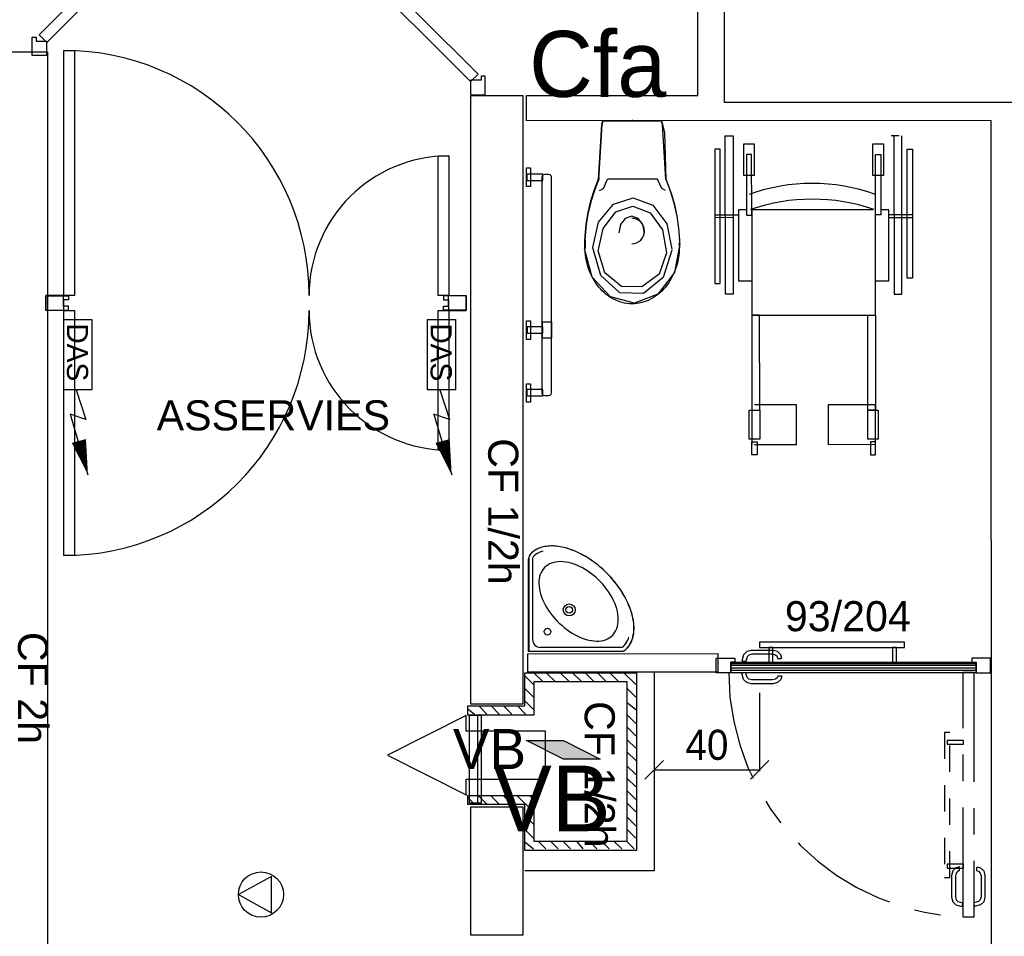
# Model space of a CAD drawing. Header units: millimetres. Extents: x -15 to 127, y -65 to 67.
# Tile 224 of 256: x 12.56 to 16.3, y 23.57 to 27.05. Entities that reach past the tile are written whole.
import ezdxf

# ---------------------------------------------------------------- set-up
doc = ezdxf.new("R2010")
doc.units = ezdxf.units.MM
doc.header["$MEASUREMENT"] = 0
doc.linetypes.add('PC_DASH_3', pattern=[0.055556, 0.027778, -0.027778])
doc.linetypes.add('PC_DASH_4', pattern=[0.638889, 0.416667, -0.083333, 0.055556, -0.083333])
doc.layers.add('Cfa', color=1, linetype='Continuous')
doc.layers.add('structure rdc', color=7, linetype='Continuous')
doc.styles.get("Standard").update_dxf_attribs({"font": 'BKANT.TTF'})

# ---------------------------------------------------------------- blocks, each defined once
blk = doc.blocks.new('DAS')
for p, q in [((0.665, 0.117), (0.9469, 0.2064)), ((0.8969, 0.0579), (1.4727, 0.2282)), ((0.9469, 0.2064), (0.8969, 0.0579))]:
    blk.add_line(p, q)
blk.add_lwpolyline([(1.1517, 0.1419, 0.14, 0, 0), (1.4727, 0.2282, 0, 0, 0)], format="xyseb")
blk.add_lwpolyline([(0, 0.2649), (0.665, 0.2649), (0.665, 0), (0, 0)], close=True)
blk.add_text('DAS', height=0.2).set_placement((0.0354, 0.0286))
blk = doc.blocks.new('QGACHE')
for p, q in [((-0.088, 0.014), (0.112, 0.414)), ((0.112, 0.414), (0.112, 0.014)), ((0.112, 0.364), (0.112, 0.164)), ((-0.088, -0.186), (-0.088, 0.014)), ((0.112, 0.014), (-0.088, -0.386)), ((-0.088, -0.386), (-0.088, 0.014))]:
    blk.add_line(p, q)
blk.add_solid([(-0.085, 0.019), (0.112, 0.41), (-0.088, -0.378), (0.111, 0.011)])
blk = doc.blocks.new('ION')
for p, q in [((-0.196, 0.157), (0.004, -0.209)), ((0.205, 0.157), (-0.196, 0.157)), ((0.004, -0.209), (0.205, 0.157))]:
    blk.add_line(p, q)
blk.add_circle((0.004, 0.041), 0.25)
blk = doc.blocks.new('PD_9129')
at = {"layer": 'structure rdc', "color": 0}
blk.add_line((14.3228, -21.8941), (14.3228, -22.225), dxfattribs=at)
blk = doc.blocks.new('PD_9130')
at = {"layer": 'structure rdc', "color": 0}
for p, q in [((14.5362, -21.7329), (14.5697, -21.7664)), ((14.5833, -21.7329), (14.6168, -21.7664)), ((14.6362, -21.7329), (14.6697, -21.7664)), ((14.6832, -21.7329), (14.7167, -21.7664)), ((14.7303, -21.7329), (14.7637, -21.7664)), ((14.7773, -21.7329), (14.8108, -21.7664)), ((14.8243, -21.7329), (14.8578, -21.7664)), ((14.8773, -21.7329), (14.9225, -21.7781)), ((14.5015, -21.7452), (14.5344, -21.7781)), ((14.5015, -21.7922), (14.5344, -21.8252)), ((14.8902, -21.7929), (14.9225, -21.8252)), ((14.5015, -21.8392), (14.5344, -21.8722)), ((14.8902, -21.8453), (14.9225, -21.8722)), ((14.286, -21.8699), (14.311, -21.8899)), ((14.3269, -21.8587), (14.3581, -21.8899)), ((14.3739, -21.8587), (14.4051, -21.8899)), ((14.421, -21.8587), (14.4521, -21.8899)), ((14.4739, -21.8587), (14.505, -21.8899)), ((14.8902, -21.8928), (14.9225, -21.9251)), ((14.8902, -21.9399), (14.9225, -21.9722)), ((14.8902, -21.9869), (14.9225, -22.0192)), ((14.8902, -22.034), (14.9225, -22.0663)), ((14.8902, -22.0869), (14.9225, -22.1192)), ((14.8902, -22.1339), (14.9225, -22.1662)), ((14.8902, -22.1809), (14.9225, -22.2132)), ((14.286, -22.2059), (14.311, -22.2309)), ((14.3251, -22.198), (14.3581, -22.2309)), ((14.3722, -22.198), (14.4051, -22.2309)), ((14.4192, -22.198), (14.4521, -22.2309)), ((14.4721, -22.198), (14.5344, -22.2603)), ((14.5192, -22.198), (14.5344, -22.2132)), ((14.8902, -22.228), (14.9225, -22.2603)), ((14.5015, -22.2743), (14.5344, -22.3073)), ((14.8902, -22.2809), (14.9225, -22.3132)), ((14.5015, -22.3272), (14.5344, -22.3602)), ((14.8902, -22.3279), (14.9225, -22.3602)), ((14.5015, -22.3739), (14.5344, -22.4014)), ((14.5521, -22.372), (14.5815, -22.4014)), ((14.5991, -22.372), (14.6285, -22.4014)), ((14.6462, -22.372), (14.6756, -22.4014)), ((14.6981, -22.372), (14.7226, -22.4014)), ((14.7461, -22.372), (14.7755, -22.4014)), ((14.7931, -22.372), (14.8225, -22.4014)), ((14.8402, -22.372), (14.8696, -22.4014)), ((14.8872, -22.372), (14.9166, -22.4014))]:
    blk.add_line(p, q, dxfattribs=at)
blk = doc.blocks.new('PD_9131')
at = {"layer": 'structure rdc', "color": 0}
for p, q in [((14.9929, -21.7304), (14.9929, -22.4845)), ((14.9929, -22.4845), (14.5025, -22.4845))]:
    blk.add_line(p, q, dxfattribs=at)
blk = doc.blocks.new('PD_9177')
at = {"layer": 'structure rdc', "color": 0}
for p, q in [((14.5163, -21.6516), (14.5162, -21.3016)), ((14.5312, -21.3016), (14.5313, -21.6066)), ((14.5163, -21.6516), (14.8663, -21.6516)), ((14.8663, -21.6366), (14.5613, -21.6366))]:
    blk.add_line(p, q, dxfattribs=at)
for points in [[(14.8867, -21.6441), (14.8904, -21.6402), (14.8938, -21.6361), (14.897, -21.6318), (14.8999, -21.6273), (14.9027, -21.6226), (14.9052, -21.6177), (14.9074, -21.6126), (14.9094, -21.6074), (14.9111, -21.6019), (14.9126, -21.5963), (14.9139, -21.5905), (14.9149, -21.5846), (14.9156, -21.5785), (14.9161, -21.5723), (14.9163, -21.5659), (14.9163, -21.5594), (14.916, -21.5528), (14.9155, -21.5461), (14.9147, -21.5393), (14.9136, -21.5324), (14.9123, -21.5254), (14.9107, -21.5183), (14.9089, -21.5112), (14.9068, -21.504), (14.9045, -21.4968), (14.902, -21.4895), (14.8992, -21.4822), (14.8962, -21.4748), (14.8929, -21.4675), (14.8894, -21.4601), (14.8857, -21.4528), (14.8818, -21.4454), (14.8777, -21.4381), (14.8733, -21.4308), (14.8687, -21.4235), (14.864, -21.4163), (14.859, -21.4092), (14.8539, -21.4021), (14.8486, -21.3951), (14.8431, -21.3882), (14.8374, -21.3813), (14.8316, -21.3746), (14.8256, -21.368), (14.8195, -21.3614), (14.8133, -21.3551), (14.8069, -21.3488), (14.8004, -21.3427), (14.7937, -21.3367), (14.787, -21.3309), (14.7802, -21.3252), (14.7732, -21.3197), (14.7662, -21.3144), (14.7591, -21.3093), (14.752, -21.3043), (14.7448, -21.2996), (14.7375, -21.295), (14.7302, -21.2907), (14.7229, -21.2865), (14.7156, -21.2826), (14.7082, -21.2789), (14.7008, -21.2754), (14.6935, -21.2722), (14.6861, -21.2691), (14.6788, -21.2663), (14.6715, -21.2638), (14.6643, -21.2615), (14.6571, -21.2594), (14.65, -21.2576), (14.6429, -21.2561), (14.6359, -21.2548), (14.629, -21.2537), (14.6222, -21.2529), (14.6155, -21.2524), (14.6089, -21.2521), (14.6024, -21.252), (14.596, -21.2523), (14.5898, -21.2527), (14.5837, -21.2535), (14.5778, -21.2545), (14.572, -21.2557), (14.5664, -21.2572), (14.5609, -21.259), (14.5557, -21.261), (14.5506, -21.2632), (14.5457, -21.2657), (14.541, -21.2684), (14.5365, -21.2714), (14.5322, -21.2746), (14.5281, -21.278), (14.5242, -21.2817), (14.5249, -21.281), (14.5217, -21.2851), (14.5192, -21.2897), (14.5175, -21.2947), (14.5168, -21.2998), (14.5167, -21.3016), (14.5167, -21.6516), (14.8667, -21.6516), (14.872, -21.6511), (14.877, -21.6498), (14.8817, -21.6476), (14.886, -21.6446), (14.8868, -21.6439)], [(14.8862, -21.6441), (14.8899, -21.6402), (14.8933, -21.6361), (14.8965, -21.6318), (14.8995, -21.6273), (14.9022, -21.6226), (14.9047, -21.6177), (14.9069, -21.6126), (14.9089, -21.6074), (14.9107, -21.6019), (14.9122, -21.5963), (14.9134, -21.5905), (14.9144, -21.5846), (14.9151, -21.5785), (14.9156, -21.5723), (14.9158, -21.5659), (14.9158, -21.5594), (14.9155, -21.5528), (14.915, -21.5461), (14.9142, -21.5393), (14.9131, -21.5324), (14.9118, -21.5254), (14.9102, -21.5183), (14.9084, -21.5112), (14.9064, -21.504), (14.9041, -21.4968), (14.9015, -21.4895), (14.8987, -21.4822), (14.8957, -21.4748), (14.8925, -21.4675), (14.889, -21.4601), (14.8853, -21.4528), (14.8813, -21.4454), (14.8772, -21.4381), (14.8728, -21.4308), (14.8683, -21.4235), (14.8635, -21.4163), (14.8586, -21.4092), (14.8534, -21.4021), (14.8481, -21.3951), (14.8426, -21.3882), (14.837, -21.3813), (14.8311, -21.3746), (14.8252, -21.368), (14.819, -21.3614), (14.8128, -21.3551), (14.8064, -21.3488), (14.7999, -21.3427), (14.7933, -21.3367), (14.7865, -21.3309), (14.7797, -21.3252), (14.7727, -21.3197), (14.7657, -21.3144), (14.7587, -21.3093), (14.7515, -21.3043), (14.7443, -21.2996), (14.737, -21.295), (14.7297, -21.2907), (14.7224, -21.2865), (14.7151, -21.2826), (14.7077, -21.2789), (14.7004, -21.2754), (14.693, -21.2722), (14.6857, -21.2691), (14.6783, -21.2663), (14.6711, -21.2638), (14.6638, -21.2615), (14.6566, -21.2594), (14.6495, -21.2576), (14.6424, -21.2561), (14.6354, -21.2548), (14.6285, -21.2537), (14.6217, -21.2529), (14.615, -21.2524), (14.6084, -21.2521), (14.6019, -21.252), (14.5956, -21.2523), (14.5893, -21.2527), (14.5832, -21.2535), (14.5773, -21.2545), (14.5715, -21.2557), (14.5659, -21.2572), (14.5605, -21.259), (14.5552, -21.261), (14.5501, -21.2632), (14.5452, -21.2657), (14.5405, -21.2684), (14.536, -21.2714), (14.5317, -21.2746), (14.5276, -21.278), (14.5237, -21.2817)], [(14.5244, -21.281), (14.5212, -21.2851), (14.5187, -21.2897), (14.5171, -21.2947), (14.5163, -21.2998), (14.5162, -21.3016)], [(14.57, -21.2714), (14.5627, -21.2739), (14.5558, -21.277), (14.5493, -21.2805), (14.5433, -21.2846), (14.5377, -21.2891), (14.5343, -21.2923)], [(14.834, -21.5915), (14.8393, -21.5857), (14.8438, -21.5792), (14.8477, -21.5722), (14.8509, -21.5647), (14.8534, -21.5566), (14.8552, -21.5481), (14.8562, -21.5392), (14.8565, -21.5299), (14.8561, -21.5203), (14.8549, -21.5104), (14.853, -21.5003), (14.8504, -21.49), (14.8471, -21.4795), (14.8431, -21.469), (14.8384, -21.4585), (14.833, -21.4479), (14.8271, -21.4375), (14.8205, -21.4271), (14.8134, -21.417), (14.8058, -21.407), (14.7977, -21.3974), (14.7891, -21.388), (14.7801, -21.379), (14.7707, -21.3705), (14.7611, -21.3623), (14.7511, -21.3547), (14.741, -21.3476), (14.7306, -21.341), (14.7202, -21.3351), (14.7097, -21.3298), (14.6991, -21.3251), (14.6886, -21.3211), (14.6781, -21.3177), (14.6678, -21.3151), (14.6577, -21.3132), (14.6478, -21.3121), (14.6382, -21.3116), (14.6289, -21.3119), (14.62, -21.313), (14.6115, -21.3147), (14.6034, -21.3172), (14.5959, -21.3204), (14.5889, -21.3243), (14.5824, -21.3289), (14.5766, -21.3341)], [(14.5766, -21.3341), (14.5715, -21.3398), (14.5671, -21.3461), (14.5633, -21.353), (14.5603, -21.3604), (14.5579, -21.3683), (14.5563, -21.3767), (14.5554, -21.3854), (14.5552, -21.3946), (14.5558, -21.4041), (14.557, -21.4139), (14.5591, -21.4239), (14.5618, -21.4341), (14.5652, -21.4445), (14.5693, -21.4549), (14.574, -21.4654), (14.5794, -21.4758), (14.5855, -21.4862), (14.5921, -21.4965), (14.5992, -21.5067), (14.6069, -21.5166), (14.615, -21.5262), (14.6236, -21.5355), (14.6326, -21.5445), (14.6419, -21.5531), (14.6516, -21.5613), (14.6615, -21.5689), (14.6716, -21.5761), (14.6819, -21.5827), (14.6923, -21.5887), (14.7028, -21.5941), (14.7132, -21.5988), (14.7237, -21.6029), (14.734, -21.6064), (14.7442, -21.6091), (14.7543, -21.6111), (14.764, -21.6123), (14.7735, -21.6129), (14.7827, -21.6127), (14.7915, -21.6118), (14.7999, -21.6102), (14.8078, -21.6078), (14.8152, -21.6048), (14.822, -21.601), (14.8283, -21.5966), (14.834, -21.5915)], [(14.8756, -21.6335), (14.8805, -21.6282), (14.8848, -21.6224), (14.8887, -21.6162), (14.8921, -21.6096), (14.895, -21.6025), (14.8963, -21.5986)], [(14.8663, -21.6516), (14.8715, -21.6511), (14.8765, -21.6498), (14.8813, -21.6476), (14.8856, -21.6446), (14.8863, -21.6439)]]:
    blk.add_lwpolyline(points, dxfattribs=at)
for centre, radius in [((14.6703, -21.4946), 0.0225), ((14.6703, -21.4946), 0.0125), ((14.5882, -21.5771), 0.0127)]:
    blk.add_circle(centre, radius, dxfattribs=at)
for centre, radius, start, end in [((14.5462, -21.3016), 0.015, 136.6215, 180.005), ((14.5613, -21.6066), 0.03, 180.0051, 270.0051), ((14.8663, -21.6216), 0.015, 270.0051, 311.9505)]:
    blk.add_arc(centre, radius, start, end, dxfattribs=at)
blk = doc.blocks.new('PD_9178')
at = {"layer": 'structure rdc', "color": 0}
for points in [[(15.3924, -21.6372), (15.9424, -21.6372), (15.9424, -21.6172), (15.3924, -21.6172), (15.3924, -21.6372)], [(15.4273, -21.6927), (15.4423, -21.6927), (15.4423, -21.6372), (15.4273, -21.6372), (15.4273, -21.6927)], [(15.8974, -21.6927), (15.9124, -21.6927), (15.9124, -21.6372), (15.8974, -21.6372), (15.8974, -21.6927)]]:
    blk.add_lwpolyline(points, dxfattribs=at)
blk = doc.blocks.new('PD_9179')
at = {"layer": 'structure rdc', "color": 0, "linetype": 'PC_DASH_3'}
for points in [[(16.1147, -22.5094), (16.1147, -21.9594), (16.0947, -21.9594), (16.0947, -22.5094), (16.1147, -22.5094)], [(16.1659, -22.0043), (16.1659, -21.9894), (16.1047, -21.9894), (16.1047, -22.0043), (16.1659, -22.0043)], [(16.1659, -22.4745), (16.1659, -22.4595), (16.1047, -22.4595), (16.1047, -22.4745), (16.1659, -22.4745)]]:
    blk.add_lwpolyline(points, dxfattribs=at)
blk = doc.blocks.new('PD_9181')
at = {"layer": 'structure rdc', "color": 0}
for points in [[(15.2282, -21.7327), (15.2282, -21.6777), (15.2982, -21.6777), (15.2982, -21.6927), (15.2832, -21.6927), (15.2832, -21.7327), (15.2282, -21.7327)], [(16.2138, -21.6927), (16.2138, -21.7327), (15.2838, -21.7327), (15.2838, -21.6927), (16.2138, -21.6927)], [(16.2682, -21.7327), (16.2682, -21.6777), (16.1982, -21.6777), (16.1982, -21.6927), (16.2132, -21.6927), (16.2132, -21.7327), (16.2682, -21.7327)]]:
    blk.add_lwpolyline(points, dxfattribs=at)
blk = doc.blocks.new('PD_9180')
at = {"layer": 'structure rdc', "color": 0}
blk.add_point((16.2682, -21.6777), dxfattribs=at)
at = {"layer": 'structure rdc'}
blk.add_blockref('PD_9181', (0, 0), dxfattribs=at)
blk = doc.blocks.new('PD_9183')
at = {"layer": 'structure rdc', "color": 0, "linetype": 'PC_DASH_4'}
for p, q in [((16.1513, -22.4846), (16.1509, -22.4703)), ((16.1623, -22.6052), (16.1618, -22.6202))]:
    blk.add_line(p, q, dxfattribs=at)
for points in [[(16.1509, -22.4692), (16.1377, -22.4727), (16.1255, -22.485), (16.121, -22.5018), (16.121, -22.5847), (16.1255, -22.6015), (16.1377, -22.6137), (16.1618, -22.6202)], [(16.1513, -22.4842), (16.1453, -22.4858), (16.1386, -22.4926), (16.1356, -22.5037), (16.1356, -22.5828), (16.1386, -22.5939), (16.1453, -22.6006), (16.1623, -22.6052)]]:
    blk.add_lwpolyline(points, dxfattribs=at)
blk = doc.blocks.new('PD_9184')
at = {"layer": 'structure rdc', "color": 0, "linetype": 'PC_DASH_4'}
for p, q in [((16.2171, -22.4846), (16.2175, -22.4703)), ((16.2061, -22.6052), (16.2065, -22.6202))]:
    blk.add_line(p, q, dxfattribs=at)
for points in [[(16.2171, -22.4842), (16.2231, -22.4858), (16.2298, -22.4926), (16.2328, -22.5037), (16.2328, -22.5828), (16.2298, -22.5939), (16.2231, -22.6006), (16.2061, -22.6052)], [(16.2175, -22.4692), (16.2306, -22.4727), (16.2429, -22.485), (16.2474, -22.5018), (16.2474, -22.5847), (16.2429, -22.6015), (16.2306, -22.6137), (16.2065, -22.6202)]]:
    blk.add_lwpolyline(points, dxfattribs=at)
blk = doc.blocks.new('PD_9182')
at = {"layer": 'structure rdc'}
for name in ['PD_9183', 'PD_9184']:
    blk.add_blockref(name, (0, 0), dxfattribs=at)
blk = doc.blocks.new('PD_9186')
at = {"layer": 'structure rdc', "color": 0}
for p, q in [((16.2167, -21.6986), (15.2842, -21.6986)), ((16.2167, -21.7056), (15.2842, -21.7056)), ((16.2167, -21.7156), (15.2842, -21.7156)), ((16.2167, -21.7246), (15.2842, -21.7246))]:
    blk.add_line(p, q, dxfattribs=at)
blk = doc.blocks.new('PD_9188')
at = {"layer": 'structure rdc', "color": 0}
for p, q in [((15.3406, -21.7336), (15.3256, -21.734)), ((15.4612, -21.7446), (15.4755, -21.7449))]:
    blk.add_line(p, q, dxfattribs=at)
for points in [[(15.4766, -21.745), (15.4731, -21.7581), (15.4608, -21.7704), (15.4441, -21.7749), (15.3611, -21.7749), (15.3444, -21.7704), (15.3321, -21.7581), (15.3256, -21.734)], [(15.4616, -21.7446), (15.46, -21.7505), (15.4533, -21.7573), (15.4421, -21.7603), (15.3631, -21.7603), (15.3519, -21.7573), (15.3452, -21.7505), (15.3406, -21.7336)]]:
    blk.add_lwpolyline(points, dxfattribs=at)
blk = doc.blocks.new('PD_9189')
at = {"layer": 'structure rdc', "color": 0}
for p, q in [((15.3406, -21.6897), (15.3256, -21.6893)), ((15.4612, -21.6788), (15.4755, -21.6784))]:
    blk.add_line(p, q, dxfattribs=at)
for points in [[(15.4766, -21.6784), (15.4731, -21.6652), (15.4608, -21.653), (15.4441, -21.6485), (15.3611, -21.6485), (15.3444, -21.653), (15.3321, -21.6652), (15.3256, -21.6893)], [(15.4616, -21.6788), (15.46, -21.6728), (15.4533, -21.666), (15.4421, -21.6631), (15.3631, -21.6631), (15.3519, -21.666), (15.3452, -21.6728), (15.3406, -21.6897)]]:
    blk.add_lwpolyline(points, dxfattribs=at)
blk = doc.blocks.new('PD_9187')
at = {"layer": 'structure rdc'}
for name in ['PD_9189', 'PD_9188']:
    blk.add_blockref(name, (0, 0), dxfattribs=at)
blk = doc.blocks.new('PD_9185')
at = {"layer": 'structure rdc'}
for name in ['PD_9187', 'PD_9186']:
    blk.add_blockref(name, (0, 0), dxfattribs=at)
blk = doc.blocks.new('PD_9196')
at = {"layer": 'structure rdc', "color": 0}
for p, q in [((14.9576, -22.137), (15.0282, -22.0664)), ((15.4282, -22.0664), (15.3576, -22.137)), ((14.9929, -22.1017), (15.3929, -22.1017))]:
    blk.add_line(p, q, dxfattribs=at)
at = {"layer": 'structure rdc', "color": 0, "insert": (15.1929, -21.9493), "char_height": 0.114102, "width": 0.176389, "attachment_point": 2}
blk.add_mtext('{\\fHelvetica|b0|i0|c0|p0;\\W0.92;40}', dxfattribs=at)
blk = doc.blocks.new('PD_9288')
at = {"layer": 'structure rdc', "color": 0}
blk.add_lwpolyline([(14.2799, -21.9552), (14.2799, -21.8956), (13.9808, -22.0456), (14.2799, -22.1956), (14.2799, -22.1361), (14.5808, -22.1361), (14.5808, -21.9552), (14.2799, -21.9552)], dxfattribs=at)
blk.add_point((14.2799, -22.1956), dxfattribs=at)

msp = doc.modelspace()

# ---------------------------------------------------------------- linework, layer by layer
at = {"layer": 'structure rdc', "color": 0}
for p, q in [((15.2361, 28.6483), (15.2371, 26.7361)), ((15.1371, 26.7623), (15.1364, 28.1047)), ((7.0582, 26.9282), (12.6705, 26.9282)), ((12.6705, 26.9282), (12.6705, 22.1918)), ((14.4875, 26.762), (15.1371, 26.7623)), ((14.4875, 26.6658), (14.4875, 26.762)), ((15.2371, 26.7361), (16.7035, 26.7368)), ((16.2501, 26.6666), (14.4875, 26.6658)), ((14.9998, 26.6664), (14.7785, 26.6663)), ((16.2518, 23.2069), (16.2501, 26.6666)), ((15.2416, 26.6085), (15.2716, 26.6086)), ((15.2418, 26.0085), (15.2416, 26.6085)), ((15.2716, 26.6086), (15.2718, 26.0086)), ((15.9016, 26.6089), (15.8716, 26.6088)), ((15.8816, 26.6089), (15.8818, 26.0089)), ((15.9118, 26.0089), (15.9116, 26.6089)), ((15.3116, 26.4586), (15.3116, 26.5786)), ((15.3116, 26.5786), (15.3516, 26.5786)), ((15.3516, 26.5786), (15.3516, 26.4586)), ((15.8016, 26.4588), (15.8016, 26.5788)), ((15.8016, 26.5788), (15.8416, 26.5788)), ((15.8416, 26.5788), (15.8416, 26.4588)), ((15.2016, 26.5585), (15.2018, 26.0485)), ((15.2216, 26.5585), (15.2016, 26.5585)), ((15.2218, 26.0485), (15.2216, 26.5585)), ((15.3416, 26.5386), (15.3216, 26.5386)), ((15.3216, 26.5386), (15.3217, 26.3086)), ((15.3417, 26.3086), (15.3416, 26.5386)), ((15.8117, 26.3088), (15.8116, 26.5388)), ((15.8116, 26.5388), (15.8316, 26.5388)), ((15.8316, 26.5388), (15.8317, 26.3088)), ((15.9318, 26.0689), (15.9316, 26.5589)), ((15.9316, 26.5589), (15.9516, 26.5589)), ((15.9516, 26.5589), (15.9518, 26.0689)), ((15.3516, 26.4586), (15.3116, 26.4586)), ((15.8416, 26.4588), (15.8016, 26.4588)), ((14.9841, 26.4441), (14.7952, 26.444)), ((15.2917, 26.3086), (15.2017, 26.3085)), ((15.3217, 26.3286), (15.2917, 26.3286)), ((15.2917, 26.3286), (15.2918, 26.0586)), ((15.3217, 26.3086), (15.3417, 26.3086)), ((15.8017, 26.3288), (15.3417, 26.3286)), ((15.3417, 26.3286), (15.3419, 25.9286)), ((15.8119, 25.9288), (15.8117, 26.3288)), ((15.8317, 26.3088), (15.8117, 26.3088)), ((15.8617, 26.3288), (15.8317, 26.3288)), ((15.8618, 26.0588), (15.8617, 26.3288)), ((15.9517, 26.3089), (15.8617, 26.3088)), ((15.2717, 26.2986), (15.2017, 26.2985)), ((15.8617, 26.2988), (15.9517, 26.2989)), ((14.7096, 26.2119), (14.7096, 26.1818)), ((15.0684, 26.2153), (15.0684, 26.1919)), ((15.2018, 26.0485), (15.2218, 26.0485)), ((15.2918, 26.0586), (15.3418, 26.0586)), ((15.8118, 26.0588), (15.8618, 26.0588)), ((15.9518, 26.0689), (15.9318, 26.0689)), ((15.2718, 26.0086), (15.2418, 26.0085)), ((15.8818, 26.0089), (15.9118, 26.0089)), ((15.3419, 25.9286), (15.8119, 25.9288)), ((15.3419, 25.9286), (15.3421, 25.5686)), ((15.3719, 25.9286), (15.3419, 25.9286)), ((15.3721, 25.5686), (15.3719, 25.9286)), ((15.7821, 25.5688), (15.7819, 25.9288)), ((15.7819, 25.9288), (15.8119, 25.9288)), ((15.8119, 25.9288), (15.8121, 25.5688)), ((15.3321, 25.4586), (15.3321, 25.5686)), ((15.3321, 25.5686), (15.3721, 25.5686)), ((15.3421, 25.5886), (15.3421, 25.4386)), ((15.3421, 25.5686), (15.3721, 25.5686)), ((15.5121, 25.5887), (15.3521, 25.5886)), ((15.3721, 25.5686), (15.3721, 25.4586)), ((15.5121, 25.4387), (15.5121, 25.5887)), ((15.8121, 25.5888), (15.6321, 25.5887)), ((15.6321, 25.5887), (15.6321, 25.4387)), ((15.8121, 25.5688), (15.7821, 25.5688)), ((15.7821, 25.4588), (15.7821, 25.5688)), ((15.7821, 25.5688), (15.8221, 25.5688)), ((15.8121, 25.4388), (15.8121, 25.5888)), ((15.8221, 25.5688), (15.8221, 25.4588)), ((15.3721, 25.4586), (15.3321, 25.4586)), ((15.3421, 25.3986), (15.3421, 25.4486)), ((15.3421, 25.4486), (15.3621, 25.4486)), ((15.3621, 25.4486), (15.3621, 25.3986)), ((15.8221, 25.4588), (15.7821, 25.4588)), ((15.7921, 25.4488), (15.7921, 25.3988)), ((15.8121, 25.4488), (15.7921, 25.4488)), ((15.8121, 25.3988), (15.8121, 25.4488)), ((15.3521, 25.4386), (15.5121, 25.4387)), ((15.6321, 25.4387), (15.8121, 25.4388)), ((15.3621, 25.3986), (15.3421, 25.3986)), ((15.7921, 25.3988), (15.8121, 25.3988)), ((14.972, 24.5299), (14.972, 24.1986)), ((15.372, 24.4961), (15.372, 24.1986))]:
    msp.add_line(p, q, dxfattribs=at)
for points in [[(12.6385, 26.9918), (12.6668, 26.9635), (13.1122, 27.409), (13.0839, 27.4373), (12.6385, 26.9918)], [(14.3035, 26.8431), (14.2752, 26.8148), (13.8297, 27.2603), (13.858, 27.2886), (14.3035, 26.8431)], [(12.6665, 26.9136), (12.6115, 26.9136), (12.6115, 26.9836), (12.6265, 26.9836), (12.6265, 26.9686), (12.6665, 26.9686), (12.6665, 26.9136)], [(12.7722, 26.003), (12.7322, 26.003), (12.7322, 26.933), (12.7722, 26.933), (12.7722, 26.003)], [(14.2754, 26.765), (14.3304, 26.765), (14.3304, 26.835), (14.3154, 26.835), (14.3154, 26.82), (14.2754, 26.82), (14.2754, 26.765)], [(14.2745, 26.7612), (14.2745, 24.4543), (14.4745, 24.4543), (14.4745, 26.7612), (14.2745, 26.7612)], [(14.9993, 26.6659), (15.0114, 26.6222), (15.0157, 26.4439), (15.0152, 26.4458), (15.0201, 26.4342), (15.0357, 26.3917), (15.0484, 26.3482), (15.0581, 26.3039), (15.0646, 26.259), (15.0681, 26.2138), (15.0679, 26.2153), (15.068, 26.1919), (15.0672, 26.2), (15.0674, 26.1893), (15.0671, 26.1778), (15.0664, 26.1664), (15.0651, 26.1551), (15.0633, 26.1439), (15.0611, 26.1328), (15.0584, 26.1218), (15.0552, 26.1111), (15.0516, 26.1005), (15.0475, 26.0902), (15.043, 26.0802), (15.0381, 26.0705), (15.0327, 26.0611), (15.027, 26.052), (15.0209, 26.0433), (15.0144, 26.0351), (15.0075, 26.0272), (15.0004, 26.0199), (14.9929, 26.0129), (14.9851, 26.0065), (14.9771, 26.0006), (14.9688, 25.9952), (14.9604, 25.9903), (14.9517, 25.9859), (14.9428, 25.9822), (14.9338, 25.979), (14.9247, 25.9764), (14.9154, 25.9743), (14.9061, 25.9729), (14.8968, 25.972), (14.8874, 25.9718), (14.878, 25.9721), (14.8686, 25.9731), (14.8593, 25.9746), (14.8501, 25.9768), (14.841, 25.9795), (14.832, 25.9828), (14.8232, 25.9866), (14.8145, 25.9911), (14.8061, 25.996), (14.7978, 26.0015), (14.7898, 26.0075), (14.7821, 26.0141), (14.7747, 26.0211), (14.7676, 26.0285), (14.7608, 26.0364), (14.7544, 26.0448), (14.7483, 26.0535), (14.7426, 26.0626), (14.7374, 26.0721), (14.7325, 26.0818), (14.728, 26.0919), (14.724, 26.1023), (14.7205, 26.1128), (14.7174, 26.1236), (14.7148, 26.1346), (14.7126, 26.1457), (14.7109, 26.157), (14.7097, 26.1683), (14.709, 26.1798), (14.7091, 26.1818), (14.7091, 26.2119), (14.7086, 26.2136), (14.7094, 26.2288), (14.7138, 26.274), (14.7214, 26.3187), (14.732, 26.3627), (14.7457, 26.406), (14.7623, 26.4481), (14.761, 26.4438), (14.7738, 26.6525), (14.7771, 26.6658), (14.778, 26.6663), (14.9993, 26.6664)], [(14.7615, 26.4438), (14.7743, 26.6525), (14.7776, 26.6658)], [(15.0158, 26.4438), (15.003, 26.6525), (14.9997, 26.6658)], [(14.1922, 26.003), (14.1522, 26.003), (14.1522, 26.533), (14.1922, 26.533), (14.1922, 26.003)], [(14.5029, 26.4873), (14.5029, 26.4173), (14.4879, 26.4173), (14.4879, 26.4873), (14.5029, 26.4873)], [(14.488, 26.4634), (14.488, 26.4394), (14.5493, 26.4394), (14.5493, 26.4634), (14.488, 26.4634)], [(14.5573, 26.4634), (14.5713, 26.4634), (14.5763, 26.4621), (14.5799, 26.4584), (14.5813, 26.4534), (14.5813, 25.6323), (14.5799, 25.6273), (14.5763, 25.6236), (14.5713, 25.6223), (14.5573, 25.6223), (14.5523, 25.6236), (14.5486, 25.6273), (14.5473, 25.6323), (14.5473, 26.4534), (14.5486, 26.4584), (14.5523, 26.4621), (14.5573, 26.4634)], [(14.7628, 26.4481), (14.7462, 26.406), (14.7325, 26.3627), (14.7219, 26.3187), (14.7143, 26.274), (14.7098, 26.2288), (14.709, 26.2136)], [(14.7649, 26.401), (14.7794, 26.4087), (14.7952, 26.444)], [(15.0152, 26.4011), (15.0004, 26.4088), (14.9841, 26.4441)], [(15.0686, 26.2138), (15.0651, 26.259), (15.0586, 26.3039), (15.0489, 26.3482), (15.0362, 26.3917), (15.0205, 26.4342), (15.0157, 26.4458)], [(14.7396, 26.186), (14.7611, 26.2812), (14.8169, 26.3499), (14.8921, 26.3737), (14.9666, 26.3462), (15.0203, 26.2748), (15.0389, 26.1786), (15.0389, 26.1786)], [(14.759, 26.1717), (14.7777, 26.2579), (14.8261, 26.3202), (14.8914, 26.3417), (14.9561, 26.3168), (15.0028, 26.2521), (15.0189, 26.165), (15.0189, 26.165)], [(14.9349, 26.2406), (14.9349, 26.2406), (14.9283, 26.2725), (14.9106, 26.2958), (14.8864, 26.3043), (14.8622, 26.2958), (14.8445, 26.2724), (14.838, 26.2405)], [(15.0693, 26.1999), (15.0492, 26.0905), (14.9861, 26.0078), (14.897, 25.9739), (14.8056, 25.9978), (14.7365, 26.0732), (14.708, 26.1798), (14.708, 26.1798)], [(15.039, 26.1755), (15.0057, 26.0721), (14.931, 26.0107), (14.8415, 26.0132), (14.7691, 26.0788), (14.7396, 26.184)], [(15.0191, 26.1657), (14.9901, 26.0842), (14.9252, 26.0358), (14.8476, 26.0378), (14.7847, 26.0895), (14.759, 26.1724)], [(12.6632, 26.003), (12.6632, 25.948), (12.7495, 25.948), (12.7495, 25.963), (12.731, 25.963), (12.731, 26.003), (12.6632, 26.003)], [(12.6632, 25.947), (12.6632, 26.002), (12.7495, 26.002), (12.7495, 25.987), (12.731, 25.987), (12.731, 25.947), (12.6632, 25.947)], [(14.2583, 26.003), (14.2583, 25.948), (14.1725, 25.948), (14.1725, 25.963), (14.1909, 25.963), (14.1909, 26.003), (14.2583, 26.003)], [(14.2583, 25.947), (14.2583, 26.002), (14.1725, 26.002), (14.1725, 25.987), (14.1909, 25.987), (14.1909, 25.947), (14.2583, 25.947)], [(12.7722, 25.017), (12.7322, 25.017), (12.7322, 25.947), (12.7722, 25.947), (12.7722, 25.017)], [(14.1922, 25.417), (14.1522, 25.417), (14.1522, 25.947), (14.1922, 25.947), (14.1922, 25.417)], [(14.5029, 25.9066), (14.5029, 25.8366), (14.4879, 25.8366), (14.4879, 25.9066), (14.5029, 25.9066)], [(14.582, 25.9032), (14.582, 25.8421), (14.548, 25.8421), (14.548, 25.9032), (14.582, 25.9032)], [(14.4893, 25.8842), (14.4893, 25.8602), (14.5493, 25.8602), (14.5493, 25.8842), (14.4893, 25.8842)], [(14.5029, 25.6683), (14.5029, 25.5983), (14.4879, 25.5983), (14.4879, 25.6683), (14.5029, 25.6683)], [(14.488, 25.6463), (14.488, 25.6223), (14.5493, 25.6223), (14.5493, 25.6463), (14.488, 25.6463)], [(14.4919, 24.6447), (15.2132, 24.6451), (15.2132, 24.5751), (14.4919, 24.5747), (14.4919, 24.6447)], [(14.5155, 24.4116), (14.2651, 24.4116), (14.2651, 24.4466), (14.4805, 24.4466), (14.4805, 24.5724), (14.9043, 24.5724), (14.9043, 23.8983), (14.4805, 23.8983), (14.4805, 24.0723), (14.2651, 24.0723), (14.2651, 24.1073), (14.5155, 24.1073), (14.5155, 23.9333), (14.8693, 23.9333), (14.8693, 24.5374), (14.5155, 24.5374), (14.5155, 24.4116)], [(14.3158, 24.4112), (14.3158, 24.0777), (14.2708, 24.0777), (14.2708, 24.4112), (14.3158, 24.4112)], [(14.2745, 24.0627), (14.2745, 23.5778), (14.4745, 23.5778), (14.4745, 24.0627), (14.2745, 24.0627)]]:
    msp.add_lwpolyline(points, dxfattribs=at)
at = {"layer": 'structure rdc', "color": 0, "linetype": 'PC_DASH_4'}
msp.add_lwpolyline([(16.1446, 24.575), (16.1846, 24.575), (16.1846, 23.645), (16.1446, 23.645), (16.1446, 24.575)], dxfattribs=at)
at = {"layer": 'structure rdc', "color": 0}
for centre, radius, start, end in [((12.7322, 26.003), 0.93, 0, 90), ((14.1922, 26.003), 0.53, 90, 180), ((15.572, 25.7287), 0.7, 70.0278, 110.0278), ((15.572, 25.6487), 0.72, 71.0278, 109.0278), ((14.8864, 26.2479), 0.0484, 270.0278, 90.0278), ((12.7322, 25.947), 0.93, 270, 0), ((14.1922, 25.947), 0.53, 180, 270)]:
    msp.add_arc(centre, radius, start, end, dxfattribs=at)
at = {"layer": 'structure rdc', "color": 0, "linetype": 'PC_DASH_4'}
msp.add_arc((16.1846, 24.575), 0.93, 180, 270, dxfattribs=at)
at = {"layer": 'structure rdc', "color": 0}
for p in [(14.8891, 26.6663), (14.8893, 26.6667), (14.4953, 24.6537)]:
    msp.add_point(p, dxfattribs=at)

# ---------------------------------------------------------------- block references
for name in ['PD_9130', 'PD_9129']:
    msp.add_blockref(name, (-0.0209, 46.3053))
at = {"layer": 'Cfa', "rotation": 270}
for name, p, xscale, yscale, zscale in [('DAS', (12.7322, 25.9121), 0.4000000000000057, 0.4000000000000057, 0.4), ('DAS', (14.1122, 25.9121), 0.4000000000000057, 0.4000000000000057, 0.4), ('QGACHE', (14.6222, 24.2841), 0.3500000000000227, 0.3499999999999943, 0.35), ('ION', (13.4657, 23.7324), 0.342999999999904, 0.342999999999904, 0.343)]:
    msp.add_blockref(name, p, dxfattribs=dict(at, xscale=xscale, yscale=yscale, zscale=zscale))
at = {"layer": 'structure rdc'}
for name in ['PD_9177', 'PD_9178', 'PD_9180', 'PD_9185', 'PD_9131', 'PD_9288', 'PD_9196', 'PD_9179', 'PD_9182']:
    msp.add_blockref(name, (-0.0209, 46.3053), dxfattribs=at)

# ---------------------------------------------------------------- texts
at = {"layer": 'Cfa', "insert": (14.4976, 27.0069), "char_height": 0.25, "width": 0.114653, "attachment_point": 1}
msp.add_mtext('Cfa', dxfattribs=at)
at = {"layer": 'Cfa', "insert": (14.3606, 23.9703), "char_height": 0.25, "attachment_point": 7}
msp.add_mtext('VB', dxfattribs=at)
at = {"layer": 'structure rdc', "color": 0, "attachment_point": 1}
for s, insert, char_height, width in [('{\\fArial|b0|i0|c0|p34;\\W0.98;ASSERVIES}', (13.0841, 25.6057), 0.114102, 0.899583), ('{\\fArial|b0|i0|c0|p34;\\W0.98;93/204}', (15.4677, 24.844), 0.114102, 0.493889), ('{\\fArial|b0|i0|c0|p34;\\W0.98;VB}', (14.208, 24.3589), 0.152135, 0.282222)]:
    msp.add_mtext(s, dxfattribs=dict(at, insert=insert, char_height=char_height, width=width))
at = {"layer": 'structure rdc', "color": 0, "char_height": 0.114102, "attachment_point": 1, "rotation": 270}
for s, insert, width in [('{\\fArial|b0|i0|c0|p34;\\W0.98;CF 1/2h}', (14.4562, 25.4619), 0.564444), ('{\\fArial|b0|i0|c0|p34;\\W0.98;CF 2h}', (12.672, 24.7273), 0.440972), ('{\\fArial|b0|i0|c0|p34;\\W0.98;CF 1/2h}', (14.8222, 24.4649), 0.564444)]:
    msp.add_mtext(s, dxfattribs=dict(at, insert=insert, width=width))

doc.saveas('drawing.dxf')
